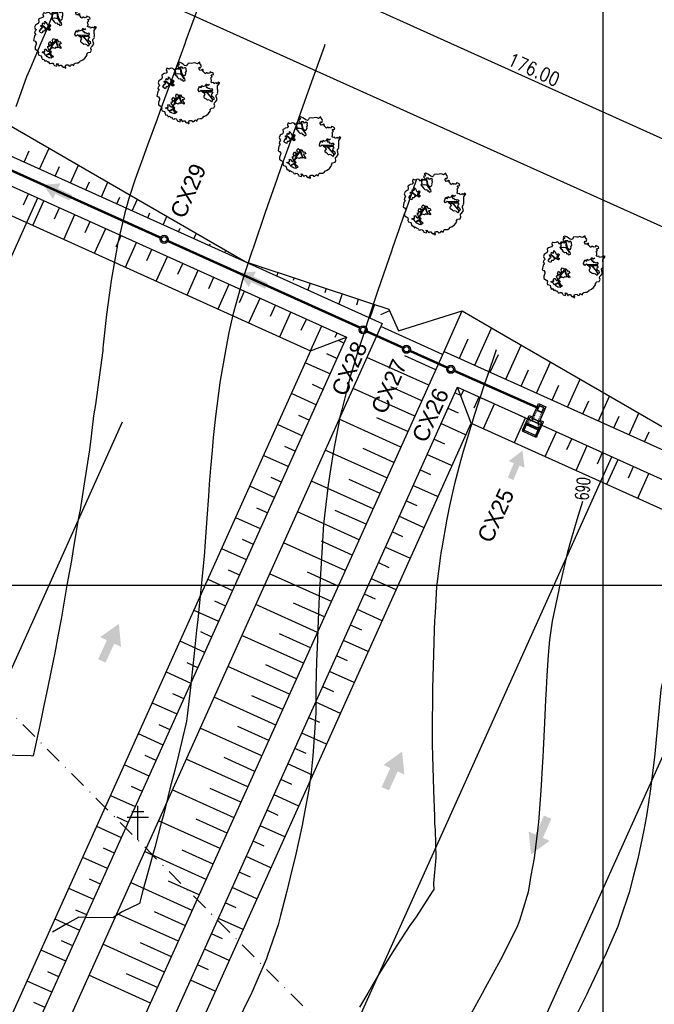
# Model space of a CAD drawing. Header units: millimetres. Extents: x 196436 to 199900, y 8705373 to 8708636.
# Tile 234 of 241: x 199314 to 199408, y 8707838 to 8707983. Entities that reach past the tile are written whole.
import ezdxf
from ezdxf.enums import TextEntityAlignment as Align

# ---------------------------------------------------------------- set-up
doc = ezdxf.new("R2010")
doc.units = ezdxf.units.MM
doc.header["$LTSCALE"] = 5
doc.linetypes.add('DASHDOT', pattern=[1, 0.5, -0.25, 0, -0.25])
doc.linetypes.add('HIDDEN', pattern=[0.375, 0.25, -0.125])
for name, color, linetype in [('$CURVAS1', 30, 'Continuous'), ('$CURVAS2', 40, 'Continuous'), ('-CHICANA', 4, 'Continuous'), ('1', 1, 'Continuous'), ('2', 2, 'Continuous'), ('ARVORE', 102, 'Continuous'), ('CAIXA', 7, 'Continuous'), ('CERCA', 3, 'CERCA_LINE'), ('DIM', 7, 'Continuous'), ('ESTRUTURA', 5, 'Continuous'), ('LAGOA', 3, 'Continuous'), ('LAYER7', 7, 'Continuous'), ('LINHA_TRANS', 4, 'DASHDOT'), ('MALHA', 9, 'Continuous'), ('PAREDE', 5, 'Continuous'), ('POSTE', 3, 'Continuous'), ('REDE', 22, 'Continuous'), ('TER-BERMA', 4, 'Continuous'), ('TER-OFFSET', 3, 'Continuous'), ('TER-OFFSET-LINHA', 7, 'Continuous'), ('TEXTO$CURVA', 2, 'Continuous')]:
    doc.layers.add(name, color=color, linetype=linetype)
doc.layers.add('TEXTO3', color=4, linetype='Continuous', lineweight=18)
doc.styles.add('GEOSIS', font='ROMANS.SHX')
doc.styles.add('NARROW', font='ARIALN.TTF')
doc.styles.add('ROMANS', font='romans.shx', dxfattribs={"width": 0.85})
doc.linetypes.add('CERCA_LINE', pattern='A,0.5,-0.2,["X",Standard,S=0.1,R=0,X=-0.1,Y=-0.05],-0.25', length=0.95)
doc.dimstyles.new('COTA-500-EXTERNA', dxfattribs={"dimtxt": 2, "dimasz": 1.5, "dimexe": 0, "dimexo": 3, "dimgap": 0.5, "dimtad": 1, "dimzin": 4, "dimdsep": 46, "dimtxsty": 'ROMANS', "dimblk1": 'DOT1', "dimblk2": 'DOT1', "dimsah": 1, "dimcen": 0.2, "dimclrd": 256, "dimclre": 256, "dimclrt": 2, "dimadec": 0, "dimazin": 0, "dimtfac": 1, "dimtix": 1, "dimtmove": 2, "dimatfit": 3, "dimldrblk": 'DOT1', "dimfxl": 0, "dimtvp": 0.025, "dimtolj": 1, "dimtzin": 4, "dimlwd": -1, "dimlwe": -1, "dimarcsym": 0})

# ---------------------------------------------------------------- blocks, each defined once
blk = doc.blocks.new('A$C0C100BE6')
blk.add_hatch(color=7).paths.add_polyline_path([(0.772, 0.604), (0.956, 0.808), (1.217, 0), (0.387, 0.178), (0.571, 0.381), (0, 0.898), (0.201, 1.12)])
blk = doc.blocks.new('A$C04E37FF7')
at = {"color": 9}
for p, q in [((1.95, 0), (1.95, 1.2)), ((1.95, -3.5), (1.95, -2.3))]:
    blk.add_line(p, q, dxfattribs=at)
at = {"layer": '1', "color": 9}
for p, q in [((1.05, -0.2), (1.05, -2.1)), ((2.3, -0.7), (2.29, -0.74)), ((2.3, -1.59), (2.29, -1.56))]:
    blk.add_line(p, q, dxfattribs=at)
at = {"layer": '1', "color": 9, "linetype": 'HIDDEN', "ltscale": 0.008}
for p, q in [((1.25, -0.2), (2, -0.59)), ((2, -0.2), (1.35, -0.2)), ((2.3, -0.75), (4.45, -0.75)), ((1.25, -2.1), (2, -1.71)), ((2, -2.1), (1.35, -2.1)), ((2.3, -1.55), (4.45, -1.55))]:
    blk.add_line(p, q, dxfattribs=at)
at = {"layer": '1', "color": 3}
blk.add_line((1.25, -0.2), (1.25, -2.1), dxfattribs=at)
at = {"layer": '1', "color": 9, "linetype": 'Continuous', "ltscale": 0.008}
for p, q in [((2, -0.59), (2.3, -0.75)), ((2, -1.71), (2.3, -1.55))]:
    blk.add_line(p, q, dxfattribs=at)
at = {"layer": '2', "color": 3}
for p, q in [((1.05, -0.2), (1.05, 0)), ((1.05, -2.3), (1.05, -2.1))]:
    blk.add_line(p, q, dxfattribs=at)
blk.add_lwpolyline([(4.45, -0.75), (4.45, -1.55), (3.65, -1.55), (3.65, -0.75)], close=True, dxfattribs=at)
at = {"layer": 'Defpoints', "color": 0, "linetype": 'ByBlock'}
for p in [(4.45, -0.75), (4.45, -0.75), (4.5, -0.7), (4.5, -0.7)]:
    blk.add_point(p, dxfattribs=at)
at = {"layer": 'LAYER7', "color": 9, "linetype": 'HIDDEN', "ltscale": 0.5}
blk.add_lwpolyline([(4.4, -0.8), (4.4, -1.5), (3.7, -1.5), (3.7, -0.8)], close=True, dxfattribs=at)
at = {"layer": 'PAREDE', "color": 3}
for p, q in [((0, -0.2), (0, 0)), ((0.2, 0), (0, 0)), ((0.2, 0), (2.5, 0)), ((1.35, -2.3), (1.35, 0)), ((2.5, -0.55), (2.5, 0)), ((0, -0.2), (1.12, -0.2)), ((1.12, -0.15), (1.12, -0.2)), ((1.19, -0.15), (1.19, -0.2)), ((1.19, -0.2), (1.35, -0.2)), ((2, -2.1), (2, -0.2)), ((2, -0.2), (2.3, -0.2)), ((2.3, -2.1), (2.3, -0.2)), ((0, -2.3), (0, -2.1)), ((0, -2.1), (1.12, -2.1)), ((0.2, -2.3), (0, -2.3)), ((0.2, -2.3), (2.5, -2.3)), ((1.12, -2.1), (1.12, -2.15)), ((1.19, -2.1), (1.35, -2.1)), ((1.19, -2.15), (1.19, -2.1)), ((2, -2.1), (2.3, -2.1)), ((2.5, -2.3), (2.5, -1.75))]:
    blk.add_line(p, q, dxfattribs=at)
at = {"layer": 'PAREDE', "color": 9}
for p, q in [((0, -2.1), (0, -0.2)), ((0.2, -2.1), (0.2, -0.2))]:
    blk.add_line(p, q, dxfattribs=at)
at = {"layer": 'PAREDE', "color": 3}
blk.add_lwpolyline([(2.3, -1.75), (4.65, -1.75), (4.65, -0.55), (2.3, -0.55)], close=True, dxfattribs=at)
blk = doc.blocks.new('DOT1')
for q in [(0, 3.36), (0, -3.36)]:
    blk.add_line((0, 0), q)
at = {"linetype": 'ByBlock'}
blk.add_line((0, 0), (-1.2, 0), dxfattribs=at)
at = {"color": 0, "linetype": 'ByBlock', "const_width": 0.36}
blk.add_lwpolyline([(-0.18, 0, 1), (0.18, 0, 1)], format="xyb", close=True, dxfattribs=at)
blk = doc.blocks.new('*D144')
at = {"layer": 'Defpoints', "color": 0}
for p in [(199629.98, 8707853.2, -1), (199160.46, 8707754.35, -1), (199553.97, 8707587.89), (199556.52, 8707575.91, -1), (199556.52, 8707575.91, -1)]:
    blk.add_point(p, dxfattribs=at)
at = {"layer": 'DIM'}
blk.add_arc((199556.52, 8707575.91), 12.25, 82.1817, 148.7264, dxfattribs=at)
at = {"layer": 'DIM', "xscale": 1.5, "yscale": 1.5, "zscale": 1.5}
for p, rotation in [((199559.66, 8707587.75), 348.6719272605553), ((199545.35, 8707580.94), 242.2361372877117)]:
    blk.add_blockref('DOT1', p, dxfattribs=dict(at, rotation=rotation))
at = {"layer": 'DIM', "color": 2, "insert": (199550.61, 8707588.32), "char_height": 2, "attachment_point": 5, "rotation": 25.454, "style": 'ROMANS'}
blk.add_mtext('\\A1;81°', dxfattribs=at)
blk = doc.blocks.new('*D145')
at = {"layer": 'Defpoints', "color": 0}
for p in [(199276.71, 8708012.37, -1), (199629.98, 8707853.2, -1), (199629.98, 8707853.2, -1), (199611.21, 8707850.27), (199556.52, 8707575.91, -1)]:
    blk.add_point(p, dxfattribs=at)
at = {"layer": 'DIM'}
blk.add_arc((199629.98, 8707853.2), 19, 160.2694, 250.6387, dxfattribs=at)
at = {"layer": 'DIM', "xscale": 1.5, "yscale": 1.5, "zscale": 1.5}
for p, rotation in [((199612.65, 8707861.01), 68.00762625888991), ((199625.12, 8707834.83), 342.9004382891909)]:
    blk.add_blockref('DOT1', p, dxfattribs=dict(at, rotation=rotation))
at = {"layer": 'DIM', "color": 2, "insert": (199614.18, 8707845.68), "char_height": 2, "attachment_point": 5, "rotation": 295.454, "style": 'ROMANS'}
blk.add_mtext('\\A1;99°', dxfattribs=at)
blk = doc.blocks.new('*D147')
at = {"layer": 'Defpoints', "color": 0}
for p in [(199291.74, 8707972.7), (199469.4, 8707938.58), (199452.2, 8707900.4)]:
    blk.add_point(p, dxfattribs=at)
at = {"layer": 'DIM'}
for p, q in [((199292.97, 8707975.43), (199308.94, 8708010.88)), ((199310.31, 8708010.26), (199468.04, 8707939.19)), ((199453.44, 8707903.13), (199469.4, 8707938.58))]:
    blk.add_line(p, q, dxfattribs=at)
at = {"layer": 'DIM', "xscale": 1.5, "yscale": 1.5, "zscale": 1.5}
for p, rotation in [((199308.94, 8708010.88), 155.7458953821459), ((199469.4, 8707938.58), 335.7458953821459)]:
    blk.add_blockref('DOT1', p, dxfattribs=dict(at, rotation=rotation))
at = {"layer": 'DIM', "color": 2, "insert": (199389.79, 8707976.09), "char_height": 2, "attachment_point": 5, "rotation": 335.7459, "style": 'ROMANS'}
blk.add_mtext('\\A1;176.00', dxfattribs=at)
blk = doc.blocks.new('*D149')
at = {"layer": 'Defpoints', "color": 0}
for p in [(199276.71, 8708012.37, -1), (199276.71, 8708012.37, -1), (199278.88, 8707990.79), (199629.98, 8707853.2, -1), (199160.46, 8707754.35, -1)]:
    blk.add_point(p, dxfattribs=at)
at = {"layer": 'DIM'}
blk.add_arc((199276.71, 8708012.37), 21.69, 249.7088, 331.783, dxfattribs=at)
at = {"layer": 'DIM', "xscale": 1.5, "yscale": 1.5, "zscale": 1.5}
for p, rotation in [((199296.49, 8708003.46), 63.76443569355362), ((199267.8, 8707992.6), 157.7273550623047)]:
    blk.add_blockref('DOT1', p, dxfattribs=dict(at, rotation=rotation))
at = {"layer": 'DIM', "color": 2, "insert": (199283.86, 8707993.49), "char_height": 2, "attachment_point": 5, "rotation": 20.7459, "style": 'ROMANS'}
blk.add_mtext('\\A1;90°', dxfattribs=at)
blk = doc.blocks.new('*D150')
at = {"layer": 'Defpoints', "color": 0}
for p in [(199276.71, 8708012.37, -1), (199175.31, 8707765.04), (199160.46, 8707754.35, -1), (199160.46, 8707754.35, -1), (199556.52, 8707575.91, -1)]:
    blk.add_point(p, dxfattribs=at)
at = {"layer": 'DIM'}
blk.add_arc((199160.46, 8707754.35), 18.3, 340.4437, 61.0481, dxfattribs=at)
at = {"layer": 'DIM', "xscale": 1.5, "yscale": 1.5, "zscale": 1.5}
for p, rotation in [((199167.98, 8707771.04), 153.3969975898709), ((199177.14, 8707746.83), 248.0947931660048)]:
    blk.add_blockref('DOT1', p, dxfattribs=dict(at, rotation=rotation))
at = {"layer": 'DIM', "color": 2, "insert": (199178.97, 8707761.37), "char_height": 2, "attachment_point": 5, "rotation": 290.7459, "style": 'ROMANS'}
blk.add_mtext('\\A1;90°', dxfattribs=at)
blk = doc.blocks.new('ARVORE6')
for points in [[(-1.778, 2.183), (-1.868, 2.123), (-1.858, 2.064), (-1.957, 2.004), (-2.047, 1.974), (-2.077, 1.895), (-2.057, 1.785), (-2.096, 1.676), (-2.186, 1.627), (-2.265, 1.597), (-2.335, 1.567), (-2.454, 1.358), (-2.335, 1.299), (-2.226, 1.348), (-2.216, 1.259), (-2.335, 1.199), (-2.414, 1.179), (-2.504, 1.15), (-2.454, 1.07), (-2.414, 1.02), (-2.444, 0.931), (-2.623, 0.852), (-2.673, 0.792), (-2.683, 0.702), (-2.633, 0.683), (-2.633, 0.683), (-2.723, 0.623), (-2.772, 0.643), (-2.802, 0.643), (-2.762, 0.563), (-2.603, 0.573), (-2.524, 0.534), (-2.524, 0.454), (-2.554, 0.295), (-2.673, 0.245), (-2.673, 0.136), (-2.623, 0.037), (-2.544, -0.023), (-2.643, -0.102), (-2.713, -0.182), (-2.554, -0.261), (-2.514, -0.351), (-2.524, -0.52), (-2.564, -0.639), (-2.474, -0.828), (-2.405, -0.887), (-2.405, -0.977), (-2.375, -1.116), (-2.265, -1.334), (-2.126, -1.493), (-2.007, -1.613), (-1.908, -1.603), (-1.818, -1.732), (-1.818, -1.97), (-1.669, -2.08), (-1.49, -2.07), (-1.391, -2.109), (-1.321, -2.229), (-1.162, -2.417), (-0.933, -2.407), (-0.864, -2.398), (-0.725, -2.417), (-0.625, -2.557), (-0.566, -2.606), (-0.466, -2.596), (-0.417, -2.636), (-0.307, -2.656), (-0.208, -2.666), (-0.049, -2.686), (0.08, -2.716), (0.329, -2.984), (0.408, -2.855), (0.289, -2.735), (0.369, -2.696), (0.369, -2.566), (0.349, -2.447), (0.488, -2.407), (0.478, -2.268), (0.548, -2.199), (0.707, -2.268), (0.856, -2.288), (0.925, -2.239), (1.054, -2.417), (1.204, -2.338), (1.204, -2.576), (1.343, -2.566), (1.432, -2.437), (1.512, -2.338), (1.363, -2.239), (1.432, -2.139), (1.392, -2.09), (1.472, -2.01), (1.502, -1.96), (1.432, -1.841), (1.502, -1.801), (1.601, -1.742), (1.691, -1.672), (1.78, -1.642), (1.8, -1.742), (1.86, -1.662), (1.81, -1.553), (1.82, -1.424), (1.989, -1.374), (2.128, -1.424), (2.058, -1.533), (2.217, -1.642), (2.327, -1.613), (2.456, -1.553), (2.585, -1.563), (2.545, -1.464), (2.476, -1.324), (2.555, -1.195), (2.635, -1.056), (2.615, -0.917), (2.615, -0.778), (2.675, -0.659), (2.685, -0.46), (2.565, -0.39), (2.506, -0.261), (2.585, -0.132), (2.704, -0.023), (2.834, 0.106), (2.963, 0.275), (2.923, 0.434), (2.913, 0.444), (2.814, 0.325), (2.704, 0.394), (2.734, 0.484), (2.685, 0.534), (2.595, 0.484), (2.396, 0.454), (2.416, 0.583), (2.496, 0.643), (2.476, 0.762), (2.337, 0.891), (2.536, 0.991), (2.585, 1.1), (2.565, 1.229), (2.545, 1.358), (2.615, 1.468), (2.635, 1.567), (2.496, 1.627), (2.347, 1.587), (2.237, 1.706), (2.227, 1.895), (2.207, 1.984), (2.148, 2.133), (1.919, 2.143), (1.79, 2.223), (1.77, 2.292), (1.73, 2.392), (1.691, 2.501), (1.512, 2.62), (1.353, 2.59), (1.283, 2.531), (1.194, 2.58), (1.114, 2.69), (0.995, 2.739), (0.836, 2.66), (0.726, 2.809), (0.319, 2.978), (0.229, 2.849), (0.07, 2.779), (-0.059, 2.819), (-0.268, 2.958), (-0.476, 2.998), (-0.615, 2.869), (-0.705, 2.779), (-0.824, 2.739), (-0.983, 2.809), (-1.112, 2.779), (-1.202, 2.57), (-1.421, 2.56), (-1.58, 2.521), (-1.57, 2.411), (-1.768, 2.342), (-1.729, 2.233), (-1.749, 2.203)], [(-0.877, 2.444), (-0.946, 2.351), (-0.865, 2.293), (-0.923, 2.235), (-0.877, 2.154), (-0.784, 2.142), (-0.738, 2.154), (-0.668, 2.085), (-0.703, 2.015), (-0.796, 1.98), (-0.923, 1.888), (-0.946, 1.772), (-0.807, 1.749), (-0.703, 1.772), (-0.587, 1.818), (-0.46, 1.772), (-0.506, 1.714), (-0.494, 1.633), (-0.344, 1.656), (-0.274, 1.679), (-0.089, 1.517), (-0.274, 1.424), (-0.321, 1.366), (-0.182, 1.25), (0.004, 1.262), (0.143, 1.146), (0.039, 1.019), (-0.031, 0.857), (-0.019, 0.799), (-0.17, 0.764), (-0.274, 0.718), (-0.286, 0.579), (-0.483, 0.532), (-0.506, 0.636), (-0.483, 0.741), (-0.599, 0.741), (-0.738, 0.683), (-0.831, 0.625), (-0.912, 0.648), (-0.749, 0.845), (-0.749, 0.903), (-0.784, 0.972), (-0.715, 1.088), (-0.796, 1.192), (-0.68, 1.378), (-0.796, 1.61), (-0.796, 1.691), (-0.877, 1.702), (-0.97, 1.644), (-1.062, 1.586), (-1.12, 1.633), (-1.143, 1.667), (-1.317, 1.644), (-1.375, 1.575), (-1.514, 1.459), (-1.514, 1.459), (-1.561, 1.552), (-1.561, 1.633), (-1.607, 1.702), (-1.561, 1.818), (-1.526, 1.911), (-1.433, 1.98), (-1.398, 2.073), (-1.259, 2.085), (-1.213, 2.2), (-1.097, 2.212), (-0.993, 2.316), (-0.946, 2.386)], [(-0.912, 1.691), (-1.132, 1.76), (-1.236, 2.142), (-1.271, 2.142), (-1.178, 1.783), (-1.572, 1.656), (-1.572, 1.633), (-1.12, 1.725), (-0.993, 1.667)], [(1.214, 2.064), (1.323, 1.925), (1.402, 1.994), (1.432, 2.024), (1.551, 2.024), (1.512, 1.885), (1.591, 1.845), (1.691, 1.835), (1.75, 1.766), (1.611, 1.676), (1.701, 1.597), (1.85, 1.567), (1.72, 1.468), (1.621, 1.448), (1.482, 1.418), (1.482, 1.179), (1.363, 1.16), (1.194, 1.299), (1.204, 1.309), (1.094, 1.299), (1.074, 1.229), (0.965, 1.249), (0.915, 1.328), (1.114, 1.547), (1.064, 1.656), (1.035, 1.746), (0.955, 1.805), (0.995, 1.964), (0.826, 2.054), (0.935, 2.193), (0.975, 2.223), (1.054, 2.282), (1.104, 2.223), (1.253, 2.064), (1.283, 2.034)], [(1.07, 1.61), (1.51, 1.899), (1.545, 1.876), (1.163, 1.575)], [(-1.266, 1.754), (-1.248, 1.717), (-1.303, 1.736)], [(-1.063, 1.736), (-1.063, 1.717), (-1.007, 1.727)], [(0.004, 0.914), (-0.402, 1.343), (-0.402, 1.679), (-0.437, 1.679), (-0.448, 1.401), (-0.796, 1.644), (-0.807, 1.61), (-0.483, 1.355), (-0.182, 0.984), (-0.749, 0.891), (-0.749, 0.857), (-0.147, 0.914), (-0.066, 0.81)], [(-0.489, 0.941), (-0.489, 0.895), (-0.526, 0.923)], [(-0.508, 1.385), (-0.489, 1.431)], [(-0.351, 1.209), (-0.323, 1.264), (-0.388, 1.237)], [(-0.221, 0.996), (-0.249, 0.913), (-0.286, 0.969), (-0.286, 0.923)], [(-0.231, 1.061), (-0.184, 1.117), (-0.268, 1.098)], [(-0.092, 0.876), (-0.046, 0.95), (-0.129, 0.904), (-0.092, 0.987)], [(1.175, 1.616), (1.073, 1.449), (1.489, 1.264), (1.489, 1.237), (1.027, 1.412), (0.944, 1.301)], [(1.11, 1.634), (1.166, 1.597), (1.138, 1.671), (1.221, 1.643), (1.221, 1.69)], [(1.166, 1.412), (1.129, 1.385), (1.184, 1.412), (1.184, 1.348)], [(1.353, 0.464), (1.313, 0.365), (1.174, 0.315), (1.194, 0.116), (1.233, 0.116), (1.353, 0.116), (1.611, 0.216), (1.691, 0.156), (1.651, 0.067), (1.701, -0.023), (1.84, -0.092), (1.929, -0.073), (2.009, -0.172), (2.188, -0.182), (2.257, -0.212), (2.386, -0.132), (2.327, 0.047), (2.466, 0.116), (2.506, 0.305), (2.327, 0.504), (2.416, 0.643), (2.357, 0.772), (2.267, 0.832), (2.118, 0.822), (2.019, 0.941), (1.83, 0.861), (1.8, 0.822), (1.621, 0.742), (1.482, 0.643), (1.482, 0.484), (1.333, 0.484), (1.323, 0.315)], [(1.341, 1.801), (1.406, 1.764), (1.406, 1.819)], [(1.383, 0.161), (1.812, 0.335), (1.962, 0.66), (1.974, 0.938), (1.974, 0.625), (1.881, 0.347), (2.438, 0.3), (1.881, 0.289), (1.696, 0.185)], [(1.471, 0.192), (1.508, 0.174), (1.517, 0.22), (1.554, 0.211), (1.609, 0.248), (1.711, 0.211)], [(1.776, 0.322), (1.84, 0.276), (1.766, 0.294)], [(1.877, 0.47), (1.933, 0.451), (1.877, 0.433), (1.905, 0.396), (1.85, 0.377)], [(1.979, 0.34), (1.979, 0.285), (2.016, 0.34)], [(0.189, -1.762), (0.015, -1.82), (0.05, -1.901), (0.004, -1.947), (-0.031, -1.97), (-0.066, -2.063), (-0.054, -2.109), (-0.031, -2.179), (-0.17, -2.19), (-0.251, -2.098), (-0.379, -2.109), (-0.494, -2.155), (-0.529, -2.051), (-0.564, -2.016), (-0.657, -1.97), (-0.773, -2.063), (-0.842, -2.132), (-1.028, -2.132), (-1.062, -2.109), (-1.074, -2.016), (-1.109, -1.993), (-1.248, -1.877), (-1.086, -1.773), (-1.004, -1.634), (-1.016, -1.518), (-0.912, -1.449), (-0.761, -1.31), (-0.703, -1.275), (-0.541, -1.31), (-0.448, -1.437), (-0.344, -1.391), (-0.205, -1.275), (0.004, -1.148), (-0.089, -0.962), (0.073, -0.87), (0.108, -0.893), (0.409, -1.078), (0.317, -1.136), (0.259, -1.194), (0.282, -1.24), (0.433, -1.31), (0.317, -1.379), (0.375, -1.959), (0.386, -2.005), (0.305, -1.866), (0.433, -1.762), (0.433, -1.681), (0.363, -1.634), (0.212, -1.681), (0.12, -1.727)], [(-0.193, -1.31), (-0.251, -1.565), (-0.842, -1.912), (-0.274, -1.657), (-0.332, -2.109), (-0.263, -2.098), (-0.054, -1.148)], [(-0.268, -1.582), (-0.277, -1.656), (-0.332, -1.61), (-0.351, -1.665), (-0.388, -1.647), (-0.406, -1.684)], [(-0.268, -1.739), (-0.212, -1.776), (-0.286, -1.832)], [(-0.212, -1.554), (-0.157, -1.582), (-0.24, -1.573)], [(-0.184, -1.24), (-0.101, -1.249), (-0.184, -1.286), (-0.101, -1.332), (-0.184, -1.351), (-0.101, -1.406)], [(-0.767, -1.868), (-1.1, -2.026), (-0.776, -1.905), (-0.702, -2.044), (-0.73, -1.878)], [(-0.286, -1.961), (-0.24, -1.979), (-0.314, -2.007)]]:
    blk.add_lwpolyline(points)

msp = doc.modelspace()

# ---------------------------------------------------------------- linework, layer by layer
at = {"layer": '$CURVAS1'}
for points in [[(199319.032, 8707984.983, 685), (199317.758, 8707981.778, 685), (199316.985, 8707979.992, 685), (199315.45, 8707976.356, 685), (199314.889, 8707975.001, 685), (199313.317, 8707970.581, 685)], [(199396.998, 8707912.343, 690), (199396.156, 8707909.645, 690), (199395.114, 8707906.064, 690), (199394.738, 8707904.651, 690), (199393.772, 8707900.602, 690), (199393.541, 8707899.656, 690), (199393.463, 8707899.314, 690), (199392.525, 8707894.66, 690), (199392.127, 8707891.928, 690), (199391.892, 8707889.663, 690), (199391.732, 8707886.653, 690), (199391.619, 8707884.664, 690), (199391.533, 8707883.041, 690), (199391.379, 8707879.665, 690), (199391.176, 8707875.641, 690), (199391.121, 8707874.666, 690), (199391.067, 8707873.894, 690), (199390.826, 8707869.667, 690), (199390.466, 8707865.02, 690), (199390.447, 8707864.669, 690), (199390.394, 8707864.181, 690), (199389.862, 8707859.672, 690), (199389.371, 8707857.146, 690), (199388.95, 8707854.676, 690), (199387.668, 8707850.502, 690), (199387.39, 8707849.682, 690), (199385.236, 8707845.332, 690), (199384.888, 8707844.693, 690), (199382.62, 8707840.533, 690), (199382.143, 8707839.705, 690), (199379.974, 8707835.793, 690)]]:
    msp.add_polyline3d(points, dxfattribs=at)
at = {"layer": '$CURVAS2'}
for points in [[(199340.056, 8707984.891, 686), (199338.408, 8707980.375, 686), (199338.233, 8707979.899, 686), (199337.156, 8707976.951, 686), (199336.408, 8707974.907, 686), (199336.288, 8707974.574, 686), (199334.578, 8707969.915, 686), (199334.166, 8707968.778, 686), (199332.739, 8707964.923, 686), (199332.037, 8707962.993, 686), (199330.926, 8707959.931, 686), (199329.976, 8707957.072, 686), (199329.368, 8707954.938, 686), (199328.318, 8707950.336, 686), (199328.247, 8707949.942, 686), (199328.112, 8707949.146, 686), (199327.389, 8707944.946, 686), (199327.053, 8707942.806, 686), (199326.692, 8707939.949, 686), (199326.21, 8707935.472, 686), (199326.153, 8707934.951, 686), (199326.118, 8707934.608, 686), (199325.512, 8707929.954, 686), (199325.056, 8707926.667, 686), (199324.788, 8707924.957, 686), (199324.411, 8707921.999, 686), (199324.158, 8707919.96, 686), (199323.993, 8707918.729, 686), (199323.402, 8707914.963, 686), (199322.777, 8707911.098, 686), (199322.572, 8707909.967, 686), (199322.177, 8707907.667, 686), (199321.716, 8707904.971, 686), (199321.493, 8707903.605, 686), (199320.847, 8707899.974, 686), (199320.191, 8707896.151, 686), (199319.97, 8707894.978, 686), (199319.499, 8707892.454, 686), (199319.042, 8707889.982, 686), (199318.822, 8707888.83, 686), (199318.029, 8707884.987, 686), (199317.338, 8707881.742, 686), (199316.963, 8707879.991, 686), (199316.034, 8707875.687, 686), (199315.885, 8707874.996, 686), (199315.815, 8707874.734, 686), (199315.575, 8707874.779, 686), (199310.748, 8707874.892, 686)], [(199358.952, 8707979.808, 687), (199358.823, 8707979.449, 687), (199357.154, 8707974.816, 687), (199356.722, 8707973.609, 687), (199355.366, 8707969.824, 687), (199354.629, 8707967.752, 687), (199353.589, 8707964.832, 687), (199352.547, 8707961.875, 687), (199351.828, 8707959.839, 687), (199350.478, 8707955.968, 687), (199350.086, 8707954.847, 687), (199348.432, 8707950.018, 687), (199348.375, 8707949.854, 687), (199348.121, 8707949.079, 687), (199346.732, 8707944.861, 687), (199346.45, 8707943.937, 687), (199345.334, 8707939.867, 687), (199344.746, 8707937.294, 687), (199344.284, 8707934.872, 687), (199343.431, 8707929.886, 687), (199343.429, 8707929.876, 687), (199343.428, 8707929.87, 687), (199342.758, 8707924.879, 687), (199342.442, 8707921.775, 687), (199342.273, 8707919.881, 687), (199342.055, 8707917.252, 687), (199341.856, 8707914.882, 687), (199341.732, 8707913.123, 687), (199341.506, 8707909.884, 687), (199341.223, 8707905.691, 687), (199341.169, 8707904.885, 687), (199341.128, 8707904.257, 687), (199340.684, 8707899.887, 687), (199340.274, 8707895.895, 687), (199340.152, 8707894.89, 687), (199339.995, 8707893.35, 687), (199339.614, 8707889.892, 687), (199339.382, 8707887.61, 687), (199339.074, 8707884.894, 687), (199338.604, 8707880.685, 687), (199338.507, 8707879.897, 687), (199338.421, 8707879.465, 687), (199337.299, 8707874.902, 687), (199336.781, 8707872.692, 687), (199336.051, 8707869.907, 687), (199335.082, 8707866.038, 687), (199334.777, 8707864.913, 687), (199333.807, 8707861.282, 687), (199333.444, 8707859.919, 687), (199333.33, 8707859.494, 687), (199332.069, 8707854.925, 687), (199331.541, 8707853.022, 687), (199328.999, 8707851.769, 687), (199327.616, 8707850.871, 687), (199323.577, 8707850.956, 687), (199322.573, 8707850.98, 687), (199320.841, 8707849.974, 687), (199318.689, 8707848.744, 687)], [(199372.425, 8707959.749, 688), (199370.819, 8707955.191, 688), (199370.667, 8707954.757, 688), (199369.851, 8707952.413, 688), (199368.928, 8707949.764, 688), (199368.758, 8707949.271, 688), (199367.215, 8707944.772, 688), (199366.719, 8707943.304, 688), (199365.538, 8707939.779, 688), (199364.715, 8707937.269, 688), (199363.914, 8707934.786, 688), (199362.783, 8707931.088, 688), (199362.415, 8707929.793, 688), (199361.435, 8707925.85, 688), (199361.167, 8707924.798, 688), (199361.088, 8707924.427, 688), (199360.213, 8707919.802, 688), (199359.743, 8707917.057, 688), (199359.402, 8707914.806, 688), (199358.978, 8707911.076, 688), (199358.822, 8707909.808, 688), (199358.755, 8707908.968, 688), (199358.461, 8707904.81, 688), (199358.179, 8707900.043, 688), (199358.166, 8707899.811, 688), (199358.153, 8707899.531, 688), (199357.943, 8707894.812, 688), (199357.79, 8707890.741, 688), (199357.748, 8707889.813, 688), (199357.713, 8707888.749, 688), (199357.586, 8707884.813, 688), (199357.579, 8707881.08, 688), (199357.517, 8707879.813, 688), (199357.395, 8707878.206, 688), (199357.179, 8707874.815, 688), (199356.926, 8707872.312, 688), (199356.564, 8707869.818, 688), (199355.627, 8707864.849, 688), (199355.622, 8707864.822, 688), (199355.607, 8707864.755, 688), (199354.545, 8707859.826, 688), (199354.068, 8707857.913, 688), (199353.326, 8707854.832, 688), (199352.395, 8707851.208, 688), (199352.049, 8707849.837, 688), (199350.399, 8707845.156, 688), (199350.307, 8707844.845, 688), (199348.896, 8707841.565, 688), (199348.139, 8707839.854, 688), (199348.084, 8707839.747, 688), (199345.689, 8707834.865, 688)], [(199384.21, 8707934.697, 689), (199382.889, 8707930.784, 689), (199382.53, 8707929.704, 689), (199380.901, 8707924.715, 689), (199380.9, 8707924.711, 689), (199380.895, 8707924.695, 689), (199379.363, 8707919.718, 689), (199379.005, 8707918.462, 689), (199378.032, 8707914.724, 689), (199377.356, 8707911.708, 689), (199376.958, 8707909.729, 689), (199376.188, 8707905.47, 689), (199376.051, 8707904.733, 689), (199375.996, 8707904.369, 689), (199375.436, 8707899.735, 689), (199375.202, 8707895.886, 689), (199375.143, 8707894.736, 689), (199375.096, 8707893.397, 689), (199374.955, 8707889.737, 689), (199374.887, 8707886.435, 689), (199374.853, 8707884.738, 689), (199374.84, 8707882.977, 689), (199374.793, 8707879.738, 689), (199374.801, 8707876.52, 689), (199374.812, 8707874.738, 689), (199374.88, 8707873.142, 689), (199374.957, 8707869.737, 689), (199375.106, 8707865.815, 689), (199375.142, 8707864.736, 689), (199375.209, 8707863.881, 689), (199375.308, 8707859.735, 689), (199374.981, 8707855.979, 689), (199375.024, 8707855.051, 689), (199374.757, 8707854.738, 689), (199372.43, 8707851.05, 689), (199371.487, 8707849.752, 689), (199369.546, 8707846.792, 689), (199368.258, 8707844.766, 689), (199366.768, 8707842.322, 689), (199365.285, 8707839.779, 689), (199364.069, 8707837.691, 689)], [(199411, 8707896.568, 691), (199409.216, 8707887.638, 691), (199408.571, 8707884.59, 691), (199408.092, 8707879.822, 691), (199408.074, 8707879.592, 691), (199408.045, 8707879.273, 691), (199407.605, 8707874.594, 691), (199407.214, 8707871.508, 691), (199406.996, 8707869.597, 691), (199406.458, 8707866.22, 691), (199406.189, 8707864.6, 691), (199406.019, 8707863.836, 691), (199405.162, 8707859.605, 691), (199404.444, 8707856.933, 691), (199403.865, 8707854.61, 691), (199402.542, 8707850.69, 691), (199402.197, 8707849.617, 691), (199400.258, 8707845.22, 691), (199399.995, 8707844.627, 691), (199397.827, 8707840.047, 691), (199397.629, 8707839.637, 691), (199395.326, 8707835.016, 691)]]:
    msp.add_polyline3d(points, dxfattribs=at)
at = {"layer": '-CHICANA'}
for p, q in [((199238.487, 8707783.908, 1), (199316.536, 8707957.137, 1)), ((199251.01, 8707750.845, 1), (199329.059, 8707924.074, 1)), ((199323.278, 8707745.705, 1), (199401.327, 8707918.934, 1)), ((199335.801, 8707712.642, 1), (199413.85, 8707885.871, 1))]:
    msp.add_line(p, q, dxfattribs=at)
at = {"color": 7}
for centre, radius in [((199335.207, 8707951.025, 34.681), 0.6), ((199335.207, 8707951.025, 34.681), 0.4), ((199364.594, 8707937.678, -32.681), 0.6), ((199364.594, 8707937.678, -32.681), 0.4), ((199370.976, 8707934.802, 1), 0.6), ((199370.976, 8707934.802, 1), 0.4), ((199377.531, 8707931.849, 1), 0.6), ((199377.531, 8707931.849, 1), 0.4)]:
    msp.add_circle(centre, radius, dxfattribs=at)
at = {"layer": 'CERCA', "color": 2, "ltscale": 2}
msp.add_line((199276.71, 8708012.372), (199629.982, 8707853.205), dxfattribs=at)
at = {"layer": 'LAGOA', "color": 3, "elevation": 1}
msp.add_lwpolyline([(199446.913, 8707898.395), (199358.595, 8707702.373), (199290.215, 8707733.181), (199378.533, 8707929.204)], close=True, dxfattribs=at)
at = {"layer": 'LINHA_TRANS', "color": 7}
msp.add_lwpolyline([(199281.954, 8707911.943), (199615.687, 8707576.643), (199615.687, 8707576.643)], dxfattribs=at)
at = {"layer": 'MALHA'}
for p, q in [((199400, 8708300), (199400, 8706900)), ((199400, 8708300), (199400, 8706900)), ((199000, 8707900), (199900, 8707900))]:
    msp.add_line(p, q, dxfattribs=at)
at = {"layer": 'POSTE'}
for p, q in [((199331.292, 8707862.373), (199331.314, 8707867.413)), ((199330.436, 8707866.577), (199332.186, 8707866.569)), ((199329.732, 8707865.74), (199332.882, 8707865.726))]:
    msp.add_line(p, q, dxfattribs=at)
at = {"layer": 'REDE', "elevation": 34.681}
msp.add_lwpolyline([(199334.66, 8707951.271, 0.35, 0.35, 0), (199306.319, 8707964.04, 0.5, 0.5, 0)], format="xyseb", dxfattribs=at)
at = {"layer": 'REDE', "const_width": 0.35}
for points, elevation in [([(199364.094, 8707938.009), (199335.754, 8707950.778)], 34.681), ([(199365.141, 8707937.431), (199370.429, 8707935.049)], 34.681), ([(199371.524, 8707934.557), (199376.988, 8707932.102)], 34.681), ([(199390.427, 8707926.145), (199378.08, 8707931.606)], 1)]:
    msp.add_lwpolyline(points, dxfattribs=dict(at, elevation=elevation))
at = {"layer": 'TER-BERMA'}
for p, q in [((199284.925, 8707731.178, 1), (199376.53, 8707934.494, 1)), ((199376.53, 8707934.494, 1), (199452.203, 8707900.399, 1))]:
    msp.add_line(p, q, dxfattribs=at)
at = {"layer": 'TER-BERMA', "elevation": 1}
for points in [[(199367.412, 8707938.602), (199275.807, 8707735.286), (199200.134, 8707769.381), (199291.738, 8707972.697)], [(199362.122, 8707936.598), (199273.804, 8707740.576), (199205.424, 8707771.384), (199293.742, 8707967.407)], [(199446.913, 8707898.395), (199358.595, 8707702.373), (199290.215, 8707733.181), (199378.533, 8707929.204)]]:
    msp.add_lwpolyline(points, close=True, dxfattribs=at)
at = {"layer": 'TER-OFFSET'}
for p, q in [((199356.832, 8707934.594, 1), (199362.122, 8707936.598, 1)), ((199380.537, 8707923.914, 1), (199378.533, 8707929.204, 1))]:
    msp.add_line(p, q, dxfattribs=at)
for points in [[(199311.67, 8707968.247), (199329.076, 8707958.192), (199346.481, 8707948.136), (199347.253, 8707947.685)], [(199347.253, 8707947.685), (199365.506, 8707941.674), (199368.371, 8707940.731), (199369.812, 8707937.521)], [(199369.812, 8707937.521), (199379.214, 8707940.453), (199385.306, 8707936.933), (199402.712, 8707926.878), (199420.117, 8707916.821), (199435.496, 8707907.927)]]:
    msp.add_lwpolyline(points, dxfattribs=at)
at = {"layer": 'TER-OFFSET', "elevation": 1}
for points in [[(199356.832, 8707934.594), (199271.8, 8707745.866), (199210.714, 8707773.388), (199295.746, 8707962.117)], [(199441.623, 8707896.391), (199356.591, 8707707.663), (199295.505, 8707735.185), (199380.537, 8707923.914)]]:
    msp.add_lwpolyline(points, close=True, dxfattribs=at)
at = {"layer": 'TER-OFFSET-LINHA'}
for p, q in [((199314.424, 8707956.101, 34.681), (199315.168, 8707957.753, 34.681)), ((199315.804, 8707953.08, 34.681), (199317.447, 8707956.727, 34.681)), ((199318.982, 8707954.047, 34.681), (199319.727, 8707955.7, 34.681)), ((199320.363, 8707951.026, 34.681), (199322.006, 8707954.673, 34.681)), ((199323.555, 8707952.025, 34.681), (199324.285, 8707953.646, 34.681)), ((199324.921, 8707948.972, 34.681), (199326.565, 8707952.619, 34.681)), ((199328.1, 8707949.939, 34.681), (199328.844, 8707951.592, 34.681)), ((199329.48, 8707946.918, 34.681), (199331.123, 8707950.565, 34.681)), ((199332.658, 8707947.886, 34.681), (199333.403, 8707949.538, 34.681)), ((199334.039, 8707944.864, 34.681), (199335.682, 8707948.511, 34.681)), ((199337.231, 8707945.864, 34.681), (199337.961, 8707947.484, 34.681)), ((199338.597, 8707942.81, 34.681), (199340.241, 8707946.457, 34.681)), ((199341.776, 8707943.778, 34.681), (199342.52, 8707945.43, 34.681)), ((199343.156, 8707940.756, 34.681), (199344.799, 8707944.403, 34.681)), ((199346.334, 8707941.724, 34.681), (199347.079, 8707943.376, 34.681)), ((199347.715, 8707938.702, 34.681), (199349.358, 8707942.349, 34.681)), ((199350.907, 8707939.702, 34.681), (199351.637, 8707941.322, 34.681)), ((199352.273, 8707936.648, 34.681), (199353.917, 8707940.295, 34.681)), ((199355.451, 8707937.616, 34.681), (199356.196, 8707939.268, 34.681)), ((199356.832, 8707934.594, 34.681), (199358.475, 8707938.241, 34.681)), ((199360.473, 8707936.59, 34.681), (199360.755, 8707937.214, 34.681)), ((199360.891, 8707936.132, 34.681), (199361.798, 8707935.723, 34.681)), ((199359.151, 8707934.174, 34.681), (199360.771, 8707933.444, 34.681)), ((199356.097, 8707932.807, 34.681), (199359.744, 8707931.164, 34.681)), ((199354.044, 8707928.249, 34.681), (199357.69, 8707926.606, 34.681)), ((199357.065, 8707929.629, 34.681), (199358.717, 8707928.885, 34.681)), ((199379, 8707927.973, 34.681), (199378.092, 8707928.382, 34.681)), ((199379.034, 8707927.881, 34.681), (199379.445, 8707928.793, 34.681)), ((199380.994, 8707926.146, 34.681), (199381.724, 8707927.766, 34.681)), ((199378.686, 8707925.372, 34.681), (199377.065, 8707926.102, 34.681)), ((199382.361, 8707923.092, 34.681), (199384.004, 8707926.739, 34.681)), ((199355.043, 8707925.056, 34.681), (199356.663, 8707924.326, 34.681)), ((199386.919, 8707921.038, 34.681), (199388.562, 8707924.685, 34.681)), ((199351.99, 8707923.69, 34.681), (199355.637, 8707922.047, 34.681)), ((199379.685, 8707922.18, 34.681), (199376.038, 8707923.823, 34.681)), ((199390.097, 8707922.006, 34.681), (199390.842, 8707923.658, 34.681)), ((199391.478, 8707918.985, 34.681), (199393.121, 8707922.631, 34.681)), ((199376.664, 8707920.799, 34.681), (199375.012, 8707921.544, 34.681)), ((199394.67, 8707919.984, 34.681), (199395.4, 8707921.604, 34.681)), ((199352.957, 8707920.512, 34.681), (199354.61, 8707919.768, 34.681)), ((199396.037, 8707916.931, 34.681), (199397.68, 8707920.578, 34.681)), ((199399.215, 8707917.898, 34.681), (199399.959, 8707919.551, 34.681)), ((199349.936, 8707919.131, 34.681), (199353.583, 8707917.488, 34.681)), ((199377.631, 8707917.621, 34.681), (199373.985, 8707919.264, 34.681)), ((199400.595, 8707914.877, 34.681), (199402.238, 8707918.524, 34.681)), ((199374.578, 8707916.255, 34.681), (199372.958, 8707916.985, 34.681)), ((199403.773, 8707915.844, 34.681), (199404.518, 8707917.497, 34.681)), ((199350.935, 8707915.939, 34.681), (199352.556, 8707915.209, 34.681)), ((199405.154, 8707912.823, 34.681), (199406.797, 8707916.47, 34.681)), ((199347.882, 8707914.573, 34.681), (199351.529, 8707912.93, 34.681)), ((199375.578, 8707913.062, 34.681), (199371.931, 8707914.706, 34.681)), ((199372.556, 8707911.682, 34.681), (199370.904, 8707912.426, 34.681)), ((199348.849, 8707911.395, 34.681), (199350.502, 8707910.65, 34.681)), ((199345.741, 8707909.978, 34.681), (199349.388, 8707908.334, 34.681)), ((199373.524, 8707908.504, 34.681), (199369.877, 8707910.147, 34.681)), ((199346.741, 8707906.785, 34.681), (199348.361, 8707906.055, 34.681)), ((199370.47, 8707907.138, 34.681), (199368.85, 8707907.868, 34.681)), ((199343.687, 8707905.419, 34.681), (199347.334, 8707903.776, 34.681)), ((199371.47, 8707903.945, 34.681), (199367.823, 8707905.588, 34.681)), ((199344.655, 8707902.241, 34.681), (199346.307, 8707901.496, 34.681)), ((199368.448, 8707902.564, 34.681), (199366.796, 8707903.309, 34.681)), ((199341.633, 8707900.86, 34.681), (199345.28, 8707899.217, 34.681)), ((199369.446, 8707899.297, 34.681), (199365.799, 8707900.94, 34.681)), ((199366.392, 8707897.931, 34.681), (199364.772, 8707898.661, 34.681)), ((199339.579, 8707896.302, 34.681), (199343.226, 8707894.658, 34.681)), ((199342.633, 8707897.668, 34.681), (199344.253, 8707896.938, 34.681)), ((199367.392, 8707894.738, 34.681), (199363.745, 8707896.382, 34.681)), ((199364.37, 8707893.358, 34.681), (199362.718, 8707894.102, 34.681)), ((199340.547, 8707893.124, 34.681), (199342.199, 8707892.379, 34.681)), ((199337.525, 8707891.743, 34.681), (199341.172, 8707890.1, 34.681)), ((199365.338, 8707890.18, 34.681), (199361.691, 8707891.823, 34.681)), ((199362.284, 8707888.814, 34.681), (199360.664, 8707889.544, 34.681)), ((199338.525, 8707888.55, 34.681), (199340.145, 8707887.82, 34.681)), ((199335.471, 8707887.184, 34.681), (199339.118, 8707885.541, 34.681)), ((199363.284, 8707885.621, 34.681), (199359.637, 8707887.264, 34.681)), ((199360.263, 8707884.241, 34.681), (199358.61, 8707884.985, 34.681)), ((199336.439, 8707884.006, 34.681), (199338.091, 8707883.262, 34.681)), ((199333.417, 8707882.626, 34.681), (199337.064, 8707880.982, 34.681)), ((199361.23, 8707881.062, 34.681), (199357.583, 8707882.706, 34.681)), ((199358.177, 8707879.696, 34.681), (199356.556, 8707880.426, 34.681)), ((199334.417, 8707879.433, 34.681), (199336.037, 8707878.703, 34.681)), ((199331.363, 8707878.067, 34.681), (199335.01, 8707876.424, 34.681)), ((199359.176, 8707876.504, 34.681), (199355.529, 8707878.147, 34.681)), ((199332.331, 8707874.889, 34.681), (199333.983, 8707874.144, 34.681)), ((199356.155, 8707875.123, 34.681), (199354.502, 8707875.868, 34.681)), ((199329.31, 8707873.508, 34.681), (199332.957, 8707871.865, 34.681)), ((199357.122, 8707871.945, 34.681), (199353.476, 8707873.588, 34.681)), ((199330.309, 8707870.316, 34.681), (199331.93, 8707869.586, 34.681)), ((199354.069, 8707870.579, 34.681), (199352.449, 8707871.309, 34.681)), ((199327.256, 8707868.95, 34.681), (199330.903, 8707867.306, 34.681)), ((199355.069, 8707867.387, 34.681), (199351.422, 8707869.03, 34.681)), ((199328.223, 8707865.772, 34.681), (199329.876, 8707865.027, 34.681)), ((199352.047, 8707866.006, 34.681), (199350.395, 8707866.75, 34.681)), ((199325.202, 8707864.391, 34.681), (199328.849, 8707862.748, 34.681)), ((199353.015, 8707862.828, 34.681), (199349.368, 8707864.471, 34.681)), ((199349.961, 8707861.462, 34.681), (199348.341, 8707862.192, 34.681)), ((199326.201, 8707861.198, 34.681), (199327.822, 8707860.468, 34.681)), ((199323.148, 8707859.832, 34.681), (199326.795, 8707858.189, 34.681)), ((199350.961, 8707858.269, 34.681), (199347.314, 8707859.912, 34.681)), ((199347.939, 8707856.889, 34.681), (199346.287, 8707857.633, 34.681)), ((199324.116, 8707856.654, 34.681), (199325.768, 8707855.91, 34.681)), ((199321.094, 8707855.274, 34.681), (199324.741, 8707853.63, 34.681)), ((199348.907, 8707853.711, 34.681), (199345.26, 8707855.354, 34.681)), ((199345.853, 8707852.344, 34.681), (199344.233, 8707853.074, 34.681)), ((199322.094, 8707852.081, 34.681), (199323.714, 8707851.351, 34.681)), ((199319.04, 8707850.715, 34.681), (199322.687, 8707849.072, 34.681)), ((199346.853, 8707849.152, 34.681), (199343.206, 8707850.795, 34.681)), ((199343.831, 8707847.771, 34.681), (199342.179, 8707848.516, 34.681)), ((199320.008, 8707847.537, 34.681), (199321.66, 8707846.792, 34.681)), ((199316.986, 8707846.156, 34.681), (199320.633, 8707844.513, 34.681)), ((199344.799, 8707844.593, 34.681), (199341.152, 8707846.236, 34.681)), ((199341.745, 8707843.227, 34.681), (199340.125, 8707843.957, 34.681)), ((199317.986, 8707842.964, 34.681), (199319.606, 8707842.234, 34.681)), ((199314.932, 8707841.598, 34.681), (199318.579, 8707839.954, 34.681)), ((199342.745, 8707840.035, 34.681), (199339.098, 8707841.678, 34.681)), ((199315.9, 8707838.42, 34.681), (199317.552, 8707837.675, 34.681))]:
    msp.add_line(p, q, dxfattribs=at)
at = {"layer": 'TER-OFFSET-LINHA', "flags": 128}
for points in [[(199314.532, 8707962.427), (199315.276, 8707964.08)], [(199316.811, 8707961.4), (199318.197, 8707964.476)], [(199319.09, 8707960.373), (199319.732, 8707961.796)], [(199321.37, 8707959.347), (199322.548, 8707961.962)], [(199323.649, 8707958.32), (199324.187, 8707959.513)], [(199325.928, 8707957.293), (199326.9, 8707959.449)], [(199328.208, 8707956.266), (199328.642, 8707957.229)], [(199330.487, 8707955.239), (199331.251, 8707956.935)], [(199332.766, 8707954.212), (199333.097, 8707954.945)], [(199335.046, 8707953.185), (199335.603, 8707954.421)], [(199337.325, 8707952.158), (199337.552, 8707952.661)], [(199339.604, 8707951.131), (199339.954, 8707951.907)], [(199341.884, 8707950.104), (199342.007, 8707950.377)], [(199344.163, 8707949.077), (199344.305, 8707949.393)], [(199346.442, 8707948.05), (199346.462, 8707948.093)], [(199347.253, 8707947.685), (199347.253, 8707947.685)], [(199349.627, 8707946.903), (199349.586, 8707946.778)], [(199352.002, 8707946.121), (199351.837, 8707945.62)], [(199354.376, 8707945.339), (199354.253, 8707944.963)], [(199356.751, 8707944.557), (199356.421, 8707943.554)], [(199359.126, 8707943.775), (199358.919, 8707943.148)], [(199361.5, 8707942.993), (199361.005, 8707941.489)], [(199363.875, 8707942.211), (199363.586, 8707941.334)], [(199366.249, 8707941.429), (199365.589, 8707939.423)], [(199368.48, 8707940.488), (199367.164, 8707939.898)], [(199376.53, 8707934.494), (199379.214, 8707940.453)], [(199376.324, 8707934.038), (199367.207, 8707938.146)], [(199381.088, 8707932.44), (199383.566, 8707937.939)], [(199378.809, 8707933.467), (199380.099, 8707936.331)], [(199385.647, 8707930.386), (199387.917, 8707935.425)], [(199374.27, 8707929.48), (199365.153, 8707933.587)], [(199375.297, 8707931.759), (199370.739, 8707933.813)], [(199383.368, 8707931.413), (199384.554, 8707934.047)], [(199390.206, 8707928.332), (199392.268, 8707932.911)], [(199387.926, 8707929.359), (199389.009, 8707931.764)], [(199394.764, 8707926.278), (199396.62, 8707930.397)], [(199372.216, 8707924.921), (199363.099, 8707929.029)], [(199373.243, 8707927.2), (199368.685, 8707929.254)], [(199392.485, 8707927.305), (199393.465, 8707929.48)], [(199397.044, 8707925.251), (199397.92, 8707927.196)], [(199399.323, 8707924.224), (199400.971, 8707927.883)], [(199403.882, 8707922.171), (199405.323, 8707925.369)], [(199370.162, 8707920.362), (199361.045, 8707924.47)], [(199371.189, 8707922.642), (199366.631, 8707924.695)], [(199401.602, 8707923.198), (199402.375, 8707924.912)], [(199406.161, 8707921.144), (199406.83, 8707922.628)], [(199368.108, 8707915.804), (199358.991, 8707919.911)], [(199369.135, 8707918.083), (199364.577, 8707920.137)], [(199366.055, 8707911.245), (199356.937, 8707915.353)], [(199367.082, 8707913.524), (199362.523, 8707915.578)], [(199365.028, 8707908.966), (199360.469, 8707911.019)], [(199364.001, 8707906.686), (199354.883, 8707910.794)], [(199362.974, 8707904.407), (199358.415, 8707906.461)], [(199361.947, 8707902.128), (199352.829, 8707906.235)], [(199359.893, 8707897.569), (199350.775, 8707901.677)], [(199360.92, 8707899.848), (199356.361, 8707901.902)], [(199357.839, 8707893.01), (199348.722, 8707897.118)], [(199358.866, 8707895.29), (199354.307, 8707897.343)], [(199355.785, 8707888.452), (199346.668, 8707892.559)], [(199356.812, 8707890.731), (199352.253, 8707892.785)], [(199353.731, 8707883.893), (199344.614, 8707888.001)], [(199354.758, 8707886.172), (199350.199, 8707888.226)], [(199351.677, 8707879.334), (199342.56, 8707883.442)], [(199352.704, 8707881.614), (199348.145, 8707883.667)], [(199349.623, 8707874.776), (199340.506, 8707878.883)], [(199350.65, 8707877.055), (199346.092, 8707879.109)], [(199348.596, 8707872.496), (199344.038, 8707874.55)], [(199347.569, 8707870.217), (199338.452, 8707874.325)], [(199345.515, 8707865.658), (199336.398, 8707869.766)], [(199346.542, 8707867.938), (199341.984, 8707869.992)], [(199343.461, 8707861.1), (199334.344, 8707865.207)], [(199344.488, 8707863.379), (199339.93, 8707865.433)], [(199341.408, 8707856.541), (199332.29, 8707860.649)], [(199342.434, 8707858.82), (199337.876, 8707860.874)], [(199339.354, 8707851.982), (199330.236, 8707856.09)], [(199340.381, 8707854.262), (199335.822, 8707856.316)], [(199337.3, 8707847.424), (199328.182, 8707851.531)], [(199338.327, 8707849.703), (199333.768, 8707851.757)], [(199335.246, 8707842.865), (199326.128, 8707846.973)], [(199336.273, 8707845.144), (199331.714, 8707847.198)], [(199334.219, 8707840.586), (199329.66, 8707842.64)], [(199333.192, 8707838.306), (199324.075, 8707842.414)]]:
    msp.add_lwpolyline(points, dxfattribs=at)

# ---------------------------------------------------------------- block references
at = {"layer": 'ARVORE', "xscale": 1.593144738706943, "yscale": 1.593144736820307, "zscale": 1.593144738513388, "rotation": 101.9986187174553}
for p in [(199320.653, 8707980.845, 1), (199338.874, 8707972.636, 1), (199356.77, 8707964.573, 1), (199375.231, 8707956.255, 1), (199395.792, 8707946.991, 1)]:
    msp.add_blockref('ARVORE6', p, dxfattribs=at)
at = {"layer": 'CAIXA'}
for p, xscale, yscale, zscale, rotation in [((199318.75, 8707955.707, 68.362), -2.999999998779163, 2.999999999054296, 3, 292.8835035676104), ((199347.637, 8707942.692, 68.362), -2.999999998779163, 2.999999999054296, 3, 292.8835035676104), ((199384.805, 8707918.296, 34.681), -2.999999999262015, 2.999999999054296, 3, 204.9099081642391), ((199324.044, 8707892.364, 343), -3.999999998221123, 3.999999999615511, 4, 203.0918001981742), ((199365.878, 8707873.465, 343), -4.000000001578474, 3.999999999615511, 4, 203.6726843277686), ((199393.831, 8707862.219, 343), -4.000000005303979, 3.999999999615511, 4, 23.82133673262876)]:
    msp.add_blockref('A$C0C100BE6', p, dxfattribs=dict(at, xscale=xscale, yscale=yscale, zscale=zscale, rotation=rotation))
at = {"layer": 'ESTRUTURA', "color": 1, "xscale": -1, "rotation": 245.7458953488}
msp.add_blockref('A$C04E37FF7', (199390.176, 8707921.815, 1), dxfattribs=at)

# ---------------------------------------------------------------- texts
at = {"layer": 'TEXTO$CURVA', "style": 'GEOSIS', "width": 0.65}
msp.add_text('690', height=2, rotation=84.3202, dxfattribs=at).set_placement((199398.609, 8707914.064), align=Align.BOTTOM_CENTER)
at = {"layer": 'TEXTO3', "color": 7, "style": 'NARROW', "width": 1.2}
for s, rotation, p in [('CX29', 66.49793, (199340.499, 8707957.421, 1)), ('CX28', 66.49793, (199364.303, 8707931.187, 1)), ('CX27', 66.49793, (199370.163, 8707928.546, 1)), ('CX26', 65.16447, (199376.248, 8707924.281, 1)), ('CX25', 65.16447, (199385.9, 8707909.47, 1))]:
    msp.add_text(s, height=2.4, rotation=rotation, dxfattribs=at).set_placement(p, align=Align.BOTTOM_CENTER)

# ---------------------------------------------------------------- dimensions: what is measured, and where the dimension line sits
at = {"layer": 'DIM'}
dim = msp.add_linear_dim(base=(199469.405, 8707938.577, 1), p1=(199291.738, 8707972.697, 1), p2=(199452.203, 8707900.399, 1), angle=335.7459, dimstyle='COTA-500-EXTERNA', dxfattribs=at)
dim.commit()
dim.dimension.update_dxf_attribs({"geometry": '*D147', "text_midpoint": (199389.788, 8707976.094, 1)})
for base, line1, line2, picture, middle in [((199278.882, 8707990.79), ((199276.71, 8708012.372), (199629.982, 8707853.205)), ((199160.458, 8707754.352), (199276.71, 8708012.372)), '*D149', (199283.862, 8707993.49, 1)), ((199175.31, 8707765.043), ((199160.458, 8707754.352), (199276.71, 8708012.372)), ((199160.458, 8707754.352), (199556.52, 8707575.905)), '*D150', (199178.974, 8707761.366, 1)), ((199611.205, 8707850.27), ((199276.71, 8708012.372), (199629.982, 8707853.205)), ((199556.52, 8707575.905), (199629.982, 8707853.205)), '*D145', (199614.177, 8707845.681, 1)), ((199553.968, 8707587.887), ((199556.52, 8707575.905), (199629.982, 8707853.205)), ((199160.458, 8707754.352), (199556.52, 8707575.905)), '*D144', (199550.61, 8707588.321, 1))]:
    dim = msp.add_angular_dim_2l(base=base, line1=line1, line2=line2, dimstyle='COTA-500-EXTERNA', dxfattribs=at)
    dim.commit()
    dim.dimension.update_dxf_attribs({"geometry": picture, "text_midpoint": middle})

doc.saveas('drawing.dxf')
